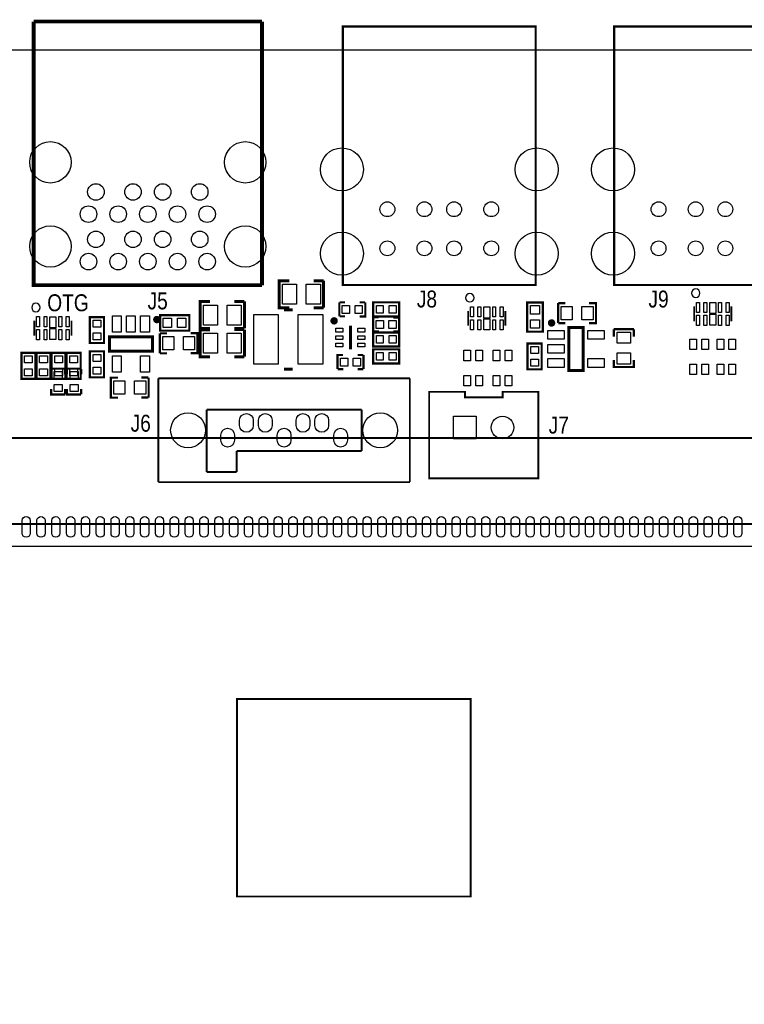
# Model space of a CAD drawing. Extents: x 0 to 360, y -1 to 107.
# Tile 5 of 15: x 42 to 91, y 38 to 104. Entities that reach past the tile are written whole.
import ezdxf
from ezdxf.enums import TextEntityAlignment as Align

# ---------------------------------------------------------------- set-up
doc = ezdxf.new("R2010")
doc.units = 0
doc.header["$MEASUREMENT"] = 0
for name, color, linetype in [('BG_OUTLINE', 6, 'CONTINUOUS'), ('BG_SILKSCREEN_TOP', 7, 'CONTINUOUS'), ('PG_SILKSCREEN_TOP', 7, 'CONTINUOUS'), ('PIN_TOP', 3, 'CONTINUOUS')]:
    doc.layers.add(name, color=color, linetype=linetype)

msp = doc.modelspace()

# ---------------------------------------------------------------- linework, layer by layer
at = {"layer": 'BG_OUTLINE'}
msp.add_lwpolyline([(0, 1.27), (0, 100.838, -0.4142140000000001), (1.27, 102.108), (143.8148, 102.108, -0.4142140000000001), (145.0848, 100.838), (145.0848, 1.27, -0.4142140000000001), (143.8148, 0), (99.822, 0), (99.822, 1.2192), (96.46920000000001, 1.2192), (96.46920000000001, 0), (1.27, 0, -0.4142140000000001), (0, 1.27)], format="xyb", dxfattribs=at)
at = {"layer": 'BG_OUTLINE', "const_width": 0.127}
msp.add_lwpolyline([(56.6166, 44.958), (72.3646, 44.958), (72.3646, 58.29299999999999), (56.6166, 58.29299999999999), (56.6166, 44.958)], dxfattribs=at)
at = {"layer": 'BG_SILKSCREEN_TOP', "const_width": 0.127}
msp.add_lwpolyline([(29.5656, 17.526), (102.108, 17.526), (102.108, 75.8952), (29.5656, 75.8952), (29.5656, 17.526)], dxfattribs=at)
at = {"layer": 'PG_SILKSCREEN_TOP'}
for points, const_width in [([(42.89679, 86.50579599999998), (42.89679, 104.005888)], 0.249936), ([(58.29681, 104.005888), (42.89679, 104.005888)], 0.249936), ([(58.29681, 104.005888), (58.29681, 86.20582199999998)], 0.249936), ([(76.75626, 86.22538), (63.75654, 86.22538), (63.75654, 103.67518), (76.75626, 103.67518), (76.75626, 86.22538)], 0.14986), ([(95.04426, 86.22538), (82.04454, 86.22538), (82.04454, 103.67518), (95.04426, 103.67518), (95.04426, 86.22538)], 0.14986), ([(58.29681, 86.20582199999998), (42.89679, 86.20582199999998), (42.89679, 86.50579599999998)], 0.249936), ([(60.135008, 86.51239999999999), (59.460003, 86.51239999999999), (59.460003, 84.6836), (60.135008, 84.6836)], 0.2), ([(62.446891, 86.516693), (61.77191099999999, 86.516693)], 0.2), ([(62.446891, 84.687893), (62.446891, 86.516693)], 0.2), ([(54.80100799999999, 85.1154), (54.12600300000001, 85.1154), (54.12600300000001, 83.2866), (54.80100799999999, 83.2866)], 0.2), ([(57.11289100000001, 85.119693), (56.437911, 85.119693)], 0.2), ([(57.11289100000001, 83.29089300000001), (57.11289100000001, 85.119693)], 0.2), ([(63.51399499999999, 85.057005), (63.51399499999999, 84.10699499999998)], 0.150012), ([(63.90289499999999, 85.05860600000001), (63.527889, 85.05860600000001)], 0.150012), ([(65.252905, 85.05860600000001), (64.877899, 85.05860600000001)], 0.150012), ([(65.26400500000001, 85.057005), (65.26400500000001, 84.10699499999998), (64.88899899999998, 84.10699499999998)], 0.150012), ([(65.875002, 85.057005), (67.550005, 85.057005), (67.550005, 84.10699499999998), (65.799995, 84.10699499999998), (65.799995, 85.057005), (65.875002, 85.057005)], 0.150012), ([(77.232993, 84.99899199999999), (77.232993, 83.07400200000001), (76.18300699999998, 83.07400200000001), (76.18300699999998, 85.04900400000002), (77.232993, 85.04900400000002), (77.232993, 84.99899199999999)], 0.150012), ([(78.277796, 83.65299499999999), (78.277796, 85.00300499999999)], 0.150012), ([(78.767788, 84.99830600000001), (78.292808, 84.99830600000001)], 0.150012), ([(80.35279799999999, 83.65299499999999), (80.827804, 83.65299499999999), (80.827804, 85.00300499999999), (80.35279799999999, 85.00300499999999)], 0.150012), ([(60.370999, 84.54999599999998), (59.771001, 84.54999599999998)], 0.2), ([(61.77191099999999, 84.687893), (62.446891, 84.687893)], 0.2), ([(72.206891, 84.472501), (72.206891, 83.472503)], 0.127), ([(74.706709, 84.472501), (74.706709, 83.472503)], 0.127), ([(87.446891, 84.777301), (87.446891, 83.777303)], 0.127), ([(89.946709, 84.777301), (89.946709, 83.777303)], 0.127), ([(42.94609099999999, 83.812101), (42.94609099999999, 82.81210300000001)], 0.127), ([(45.445909, 83.812101), (45.445909, 82.81210300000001)], 0.127), ([(47.64280499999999, 83.984998), (47.64280499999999, 82.30999500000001), (46.692795, 82.30999500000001), (46.692795, 84.060005), (47.64280499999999, 84.060005), (47.64280499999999, 83.984998)], 0.150012), ([(51.475208, 84.192593), (53.400198, 84.192593), (53.400198, 83.142607), (51.42519599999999, 83.142607), (51.42519599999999, 84.192593), (51.475208, 84.192593)], 0.150012), ([(63.90289499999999, 84.108595), (63.527889, 84.108595)], 0.150012), ([(65.799995, 83.090995), (65.799995, 84.041005), (66.175001, 84.041005)], 0.150012), ([(67.161105, 84.039405), (67.536111, 84.039405)], 0.150012), ([(67.550005, 83.090995), (67.550005, 84.041005)], 0.150012), ([(54.80100799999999, 83.2104), (54.12600300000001, 83.2104), (54.12600300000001, 81.3816), (54.80100799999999, 81.3816)], 0.2), ([(56.437911, 83.29089300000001), (57.11289100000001, 83.29089300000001)], 0.2), ([(57.11289100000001, 83.21469300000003), (56.437911, 83.21469300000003)], 0.2), ([(57.11289100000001, 81.38589300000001), (57.11289100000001, 83.21469300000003)], 0.2), ([(64.262, 81.877002), (64.262, 83.476998)], 0.2), ([(67.47499799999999, 82.074995), (65.799995, 82.074995), (65.799995, 83.025005), (67.550005, 83.025005), (67.550005, 82.074995), (67.47499799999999, 82.074995)], 0.150012), ([(65.811095, 83.08939399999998), (66.18610100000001, 83.08939399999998)], 0.150012), ([(67.161105, 83.08939399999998), (67.536111, 83.08939399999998)], 0.150012), ([(78.292808, 83.648296), (78.767788, 83.648296)], 0.150012), ([(79.001595, 80.46499), (79.001595, 83.36501), (79.951605, 83.36501), (79.951605, 80.46499), (79.001595, 80.46499)], 0.2), ([(82.022696, 83.22579199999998), (82.022696, 82.750812)], 0.150012), ([(82.02739499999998, 83.24080399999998), (83.377405, 83.24080399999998)], 0.150012), ([(83.37270600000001, 82.750812), (83.37270600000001, 83.22579199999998)], 0.150012), ([(48.00379, 82.720205), (50.90381, 82.720205), (50.90381, 81.770195), (48.00379, 81.770195), (48.00379, 82.720205)], 0.2), ([(51.404596, 81.620995), (51.404596, 82.971005)], 0.150012), ([(51.894588, 82.966306), (51.419608, 82.966306)], 0.150012), ([(53.47959799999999, 81.620995), (53.95460400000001, 81.620995), (53.95460400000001, 82.971005), (53.47959799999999, 82.971005)], 0.150012), ([(46.692795, 80.073602), (46.692795, 81.74860499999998), (47.64280499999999, 81.74860499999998), (47.64280499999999, 79.998595), (46.692795, 79.998595), (46.692795, 80.073602)], 0.150012), ([(67.47499799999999, 80.931995), (65.799995, 80.931995), (65.799995, 81.882005), (67.550005, 81.882005), (67.550005, 80.931995), (67.47499799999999, 80.931995)], 0.150012), ([(76.207595, 80.60700200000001), (76.207595, 82.28200499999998), (77.157605, 82.28200499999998), (77.157605, 80.531995), (76.207595, 80.531995), (76.207595, 80.60700200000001)], 0.150012), ([(42.069995, 79.972002), (42.069995, 81.647005), (43.020005, 81.647005), (43.020005, 79.89699499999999), (42.069995, 79.89699499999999), (42.069995, 79.972002)], 0.150012), ([(43.085995, 79.972002), (43.085995, 81.647005), (44.03600499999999, 81.647005), (44.03600499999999, 79.89699499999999), (43.085995, 79.89699499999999), (43.085995, 79.972002)], 0.150012), ([(44.101995, 79.972002), (44.101995, 81.647005), (45.05200499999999, 81.647005), (45.05200499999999, 79.89699499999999), (44.101995, 79.89699499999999), (44.101995, 79.972002)], 0.150012), ([(45.117995, 79.972002), (45.117995, 81.647005), (46.068005, 81.647005), (46.068005, 79.89699499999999), (45.117995, 79.89699499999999), (45.117995, 79.972002)], 0.150012), ([(51.419608, 81.61629599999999), (51.894588, 81.61629599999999)], 0.150012), ([(56.437911, 81.38589300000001), (57.11289100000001, 81.38589300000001)], 0.2), ([(63.386995, 80.550995), (63.386995, 81.501005), (63.762001, 81.501005)], 0.150012), ([(64.74810500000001, 81.49940500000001), (65.123111, 81.49940500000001)], 0.150012), ([(65.137005, 80.550995), (65.137005, 81.501005)], 0.150012), ([(82.02739499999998, 81.16580199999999), (82.02739499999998, 80.690796), (83.377405, 80.690796), (83.377405, 81.16580199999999)], 0.150012), ([(45.026605, 80.580205), (44.076595, 80.580205)], 0.150012), ([(44.078195, 80.19130500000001), (44.078195, 80.566311)], 0.150012), ([(45.02820599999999, 80.19130500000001), (45.02820599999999, 80.566311)], 0.150012), ([(46.093405, 80.580205), (45.143395, 80.580205)], 0.150012), ([(45.144995, 80.19130500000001), (45.144995, 80.566311)], 0.150012), ([(46.09500599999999, 80.19130500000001), (46.09500599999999, 80.566311)], 0.150012), ([(60.370999, 80.550004), (59.771001, 80.550004)], 0.2), ([(63.398095, 80.549394), (63.773101, 80.549394)], 0.150012), ([(64.74810500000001, 80.549394), (65.123111, 80.549394)], 0.150012), ([(48.577602, 79.973805), (48.10259600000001, 79.973805), (48.10259600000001, 78.623795), (48.577602, 78.623795)], 0.150012), ([(50.63759199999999, 79.978504), (50.162612, 79.978504)], 0.150012), ([(50.65260399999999, 79.973805), (50.65260399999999, 78.623795)], 0.150012), ([(51.311556, 72.920606), (51.311556, 79.92059199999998)], 0.127), ([(51.311556, 79.92059199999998), (68.271644, 79.92059199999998)], 0.127), ([(68.271644, 79.92059199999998), (68.271644, 72.920606)], 0.127), ([(45.026605, 78.83019499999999), (44.076595, 78.83019499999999), (44.076595, 79.205201)], 0.150012), ([(45.02820599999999, 78.841295), (45.02820599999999, 79.216301)], 0.150012), ([(46.093405, 78.83019499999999), (45.143395, 78.83019499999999), (45.143395, 79.205201)], 0.150012), ([(46.09500599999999, 78.841295), (46.09500599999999, 79.216301)], 0.150012), ([(76.9366, 79.0194), (76.9366, 73.1774), (69.5706, 73.1774), (69.5706, 79.0194), (71.9836, 79.0194), (71.9836, 78.6384), (74.5236, 78.6384), (74.5236, 79.0194), (76.9366, 79.0194)], 0.127), ([(50.162612, 78.62849399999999), (50.63759199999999, 78.62849399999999)], 0.150012), ([(54.562248, 73.601326), (54.562248, 77.817726)], 0.127), ([(54.562248, 77.817726), (65.027048, 77.817726)], 0.127), ([(65.027048, 77.817726), (65.027048, 75.023726)], 0.127), ([(65.027048, 75.023726), (56.594248, 75.023726)], 0.127), ([(56.594248, 75.023726), (56.594248, 73.601326)], 0.127), ([(56.594248, 73.601326), (54.562248, 73.601326)], 0.127), ([(68.271644, 72.920606), (51.311556, 72.920606)], 0.127), ([(35.40760000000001, 23.368), (96.3676, 23.368), (96.3676, 70.104), (35.40760000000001, 70.104), (35.40760000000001, 23.368)], 0.127)]:
    msp.add_lwpolyline(points, dxfattribs=dict(at, const_width=const_width))
for points in [[(87.837797, 85.6742, 1), (87.269803, 85.6742, 1)], [(72.597797, 85.36939999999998, 1), (72.029803, 85.36939999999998, 1)], [(43.33699699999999, 84.709, 1), (42.769003, 84.709, 1)]]:
    msp.add_lwpolyline(points, format="xyb", close=True, dxfattribs=at)
at = {"layer": 'PG_SILKSCREEN_TOP', "const_width": 0.250012}
for points in [[(51.328803, 83.895209, 1.000026), (51.07879, 83.895184, 0.999974), (51.328803, 83.895209)], [(63.286996, 83.806995, 1.000037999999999), (63.03700899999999, 83.806995, 0.9999620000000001), (63.286996, 83.806995)], [(77.95160899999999, 83.665009, 1.000028), (77.70159699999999, 83.66498399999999, 0.9999719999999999), (77.95160899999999, 83.665009)]]:
    msp.add_lwpolyline(points, format="xyb", dxfattribs=at)
at = {"layer": 'PG_SILKSCREEN_TOP'}
for points in [[(36.8046, 68.58), (36.8046, 24.892), (94.8436, 24.892), (94.8436, 68.58)], [(72.3646, 44.958), (56.6166, 44.958), (56.6166, 58.29299999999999), (72.3646, 58.29299999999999)]]:
    msp.add_lwpolyline(points, close=True, dxfattribs=at)
at = {"layer": 'PIN_TOP'}
for points in [[(60.63500699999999, 84.92299499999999), (59.684996, 84.92299499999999), (59.684996, 86.273005), (60.63500699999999, 86.273005)], [(62.235004, 84.92299499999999), (61.28499300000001, 84.92299499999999), (61.28499300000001, 86.273005), (62.235004, 86.273005)], [(87.596802, 84.374584), (87.596802, 85.054592), (87.79680199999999, 85.054592), (87.79680199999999, 84.374584)], [(88.09690299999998, 84.374584), (88.09690299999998, 85.054592), (88.29690199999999, 85.054592), (88.29690199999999, 84.374584)], [(89.096698, 84.374584), (89.096698, 85.054592), (89.296697, 85.054592), (89.296697, 84.374584)], [(89.59679799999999, 84.374584), (89.59679799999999, 85.054592), (89.796798, 85.054592), (89.796798, 84.374584)], [(55.30100699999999, 83.525995), (54.350996, 83.525995), (54.350996, 84.876005), (55.30100699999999, 84.876005)], [(56.901004, 83.525995), (55.95099300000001, 83.525995), (55.95099300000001, 84.876005), (56.901004, 84.876005)], [(63.71400799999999, 84.85200199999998), (64.203999, 84.85200199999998), (64.203999, 84.31199799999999), (63.71400799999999, 84.31199799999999)], [(64.574001, 84.85200199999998), (65.063992, 84.85200199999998), (65.063992, 84.31199799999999), (64.574001, 84.31199799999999)], [(66.480004, 84.32200599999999), (66.01000299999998, 84.32200599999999), (66.01000299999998, 84.84199399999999), (66.480004, 84.84199399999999)], [(67.339997, 84.32200599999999), (66.869996, 84.32200599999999), (66.869996, 84.84199399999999), (67.339997, 84.84199399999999)], [(72.356802, 84.06978399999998), (72.356802, 84.74979199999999), (72.556802, 84.74979199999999), (72.556802, 84.06978399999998)], [(72.856903, 84.06978399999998), (72.856903, 84.74979199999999), (73.056902, 84.74979199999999), (73.056902, 84.06978399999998)], [(73.2568, 83.992593), (73.2568, 84.742604), (73.6568, 84.742604), (73.6568, 83.992593)], [(73.856698, 84.06978399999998), (73.856698, 84.74979199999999), (74.056697, 84.74979199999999), (74.056697, 84.06978399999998)], [(74.35679799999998, 84.06978399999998), (74.35679799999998, 84.74979199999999), (74.556798, 84.74979199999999), (74.556798, 84.06978399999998)], [(76.39799299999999, 84.268996), (76.39799299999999, 84.838997), (77.01798199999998, 84.838997), (77.01798199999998, 84.268996)], [(78.47779599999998, 84.777999), (79.227807, 84.777999), (79.227807, 83.87800099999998), (78.47779599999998, 83.87800099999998)], [(79.87779300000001, 84.777999), (80.62780399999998, 84.777999), (80.62780399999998, 83.87800099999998), (79.87779300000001, 83.87800099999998)], [(88.4968, 84.29739299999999), (88.4968, 85.04740400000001), (88.8968, 85.04740400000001), (88.8968, 84.29739299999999)], [(43.096002, 83.409384), (43.096002, 84.089392), (43.296002, 84.089392), (43.296002, 83.409384)], [(43.59610299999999, 83.409384), (43.59610299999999, 84.089392), (43.79610200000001, 84.089392), (43.79610200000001, 83.409384)], [(43.996, 83.332193), (43.996, 84.082204), (44.396, 84.082204), (44.396, 83.332193)], [(44.59589799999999, 83.409384), (44.59589799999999, 84.089392), (44.795897, 84.089392), (44.795897, 83.409384)], [(45.095998, 83.409384), (45.095998, 84.089392), (45.29599799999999, 84.089392), (45.29599799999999, 83.409384)], [(46.907806, 83.37999599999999), (46.907806, 83.84999699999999), (47.42779399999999, 83.84999699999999), (47.42779399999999, 83.37999599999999)], [(48.20379, 84.145209), (48.803789, 84.145209), (48.803789, 83.045211), (48.20379, 83.045211)], [(49.153801, 84.145209), (49.753799, 84.145209), (49.753799, 83.045211), (49.153801, 83.045211)], [(50.103811, 84.145209), (50.70381, 84.145209), (50.70381, 83.045211), (50.103811, 83.045211)], [(52.205192, 83.357606), (51.63519, 83.357606), (51.63519, 83.977594), (52.205192, 83.977594)], [(53.16520999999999, 83.357606), (52.59520799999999, 83.357606), (52.59520799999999, 83.977594), (53.16520999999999, 83.977594)], [(57.745998, 84.22500300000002), (59.396008, 84.22500300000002), (59.396008, 80.874997), (57.745998, 80.874997)], [(60.745992, 84.22500300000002), (62.396002, 84.22500300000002), (62.396002, 80.874997), (60.745992, 80.874997)], [(66.48999899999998, 83.295998), (66.000008, 83.295998), (66.000008, 83.83600200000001), (66.48999899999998, 83.83600200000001)], [(67.349992, 83.295998), (66.860001, 83.295998), (66.860001, 83.83600200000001), (67.349992, 83.83600200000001)], [(72.356802, 83.195008), (72.356802, 83.875016), (72.556802, 83.875016), (72.556802, 83.195008)], [(72.856903, 83.195008), (72.856903, 83.875016), (73.056902, 83.875016), (73.056902, 83.195008)], [(73.2568, 83.20219599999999), (73.2568, 83.95220700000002), (73.6568, 83.95220700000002), (73.6568, 83.20219599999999)], [(73.856698, 83.195008), (73.856698, 83.875016), (74.056697, 83.875016), (74.056697, 83.195008)], [(74.35679799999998, 83.195008), (74.35679799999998, 83.875016), (74.556798, 83.875016), (74.556798, 83.195008)], [(76.39799299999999, 83.30897699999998), (76.39799299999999, 83.878979), (77.01798199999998, 83.878979), (77.01798199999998, 83.30897699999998)], [(87.596802, 83.499808), (87.596802, 84.179816), (87.79680199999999, 84.179816), (87.79680199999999, 83.499808)], [(88.09690299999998, 83.499808), (88.09690299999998, 84.179816), (88.29690199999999, 84.179816), (88.29690199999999, 83.499808)], [(88.4968, 83.506996), (88.4968, 84.257007), (88.8968, 84.257007), (88.8968, 83.506996)], [(89.096698, 83.499808), (89.096698, 84.179816), (89.296697, 84.179816), (89.296697, 83.499808)], [(89.59679799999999, 83.499808), (89.59679799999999, 84.179816), (89.796798, 84.179816), (89.796798, 83.499808)], [(43.096002, 82.53460799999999), (43.096002, 83.214616), (43.296002, 83.214616), (43.296002, 82.53460799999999)], [(43.59610299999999, 82.53460799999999), (43.59610299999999, 83.214616), (43.79610200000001, 83.214616), (43.79610200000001, 82.53460799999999)], [(43.996, 82.54179599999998), (43.996, 83.291807), (44.396, 83.291807), (44.396, 82.54179599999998)], [(44.59589799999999, 82.53460799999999), (44.59589799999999, 83.214616), (44.795897, 83.214616), (44.795897, 82.53460799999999)], [(45.095998, 82.53460799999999), (45.095998, 83.214616), (45.29599799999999, 83.214616), (45.29599799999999, 82.53460799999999)], [(63.286996, 83.047002), (63.286996, 83.306996), (63.756997, 83.306996), (63.756997, 83.047002)], [(64.767003, 83.047002), (64.767003, 83.306996), (65.237004, 83.306996), (65.237004, 83.047002)], [(77.576578, 82.56501099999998), (77.576578, 83.16501), (78.676576, 83.16501), (78.676576, 82.56501099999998)], [(80.276598, 82.56501099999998), (80.276598, 83.16501), (81.37659599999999, 83.16501), (81.37659599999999, 82.56501099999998)], [(46.907806, 82.520003), (46.907806, 82.990004), (47.42779399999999, 82.990004), (47.42779399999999, 82.520003)], [(51.604596, 82.745999), (52.354607, 82.745999), (52.354607, 81.846001), (51.604596, 81.846001)], [(53.004593, 82.745999), (53.754604, 82.745999), (53.754604, 81.846001), (53.004593, 81.846001)], [(55.30100699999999, 81.620995), (54.350996, 81.620995), (54.350996, 82.971005), (55.30100699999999, 82.971005)], [(56.901004, 81.620995), (55.95099300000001, 81.620995), (55.95099300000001, 82.971005), (56.901004, 82.971005)], [(63.286996, 82.547003), (63.286996, 82.806997), (63.756997, 82.806997), (63.756997, 82.547003)], [(64.767003, 82.547003), (64.767003, 82.806997), (65.237004, 82.806997), (65.237004, 82.547003)], [(66.01000299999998, 82.80999399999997), (66.480004, 82.80999399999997), (66.480004, 82.290006), (66.01000299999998, 82.290006)], [(66.869996, 82.80999399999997), (67.339997, 82.80999399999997), (67.339997, 82.290006), (66.869996, 82.290006)], [(83.15239899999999, 83.04080400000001), (83.15239899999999, 82.290793), (82.252401, 82.290793), (82.252401, 83.04080400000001)], [(87.607407, 81.881612), (87.157395, 81.881612), (87.157395, 82.58160999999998), (87.607407, 82.58160999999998)], [(88.407405, 81.881612), (87.95739300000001, 81.881612), (87.95739300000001, 82.58160999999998), (88.407405, 82.58160999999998)], [(89.436207, 81.881612), (88.986195, 81.881612), (88.986195, 82.58160999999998), (89.436207, 82.58160999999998)], [(90.23620499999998, 81.881612), (89.78619300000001, 81.881612), (89.78619300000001, 82.58160999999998), (90.23620499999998, 82.58160999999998)], [(63.286996, 82.047004), (63.286996, 82.306998), (63.756997, 82.306998), (63.756997, 82.047004)], [(64.767003, 82.047004), (64.767003, 82.306998), (65.237004, 82.306998), (65.237004, 82.047004)], [(72.367407, 81.119612), (71.917395, 81.119612), (71.917395, 81.81960999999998), (72.367407, 81.81960999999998)], [(73.167405, 81.119612), (72.717393, 81.119612), (72.717393, 81.81960999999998), (73.167405, 81.81960999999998)], [(74.348607, 81.119612), (73.898595, 81.119612), (73.898595, 81.81960999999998), (74.348607, 81.81960999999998)], [(75.148605, 81.119612), (74.698593, 81.119612), (74.698593, 81.81960999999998), (75.148605, 81.81960999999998)], [(76.94259399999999, 82.071997), (76.94259399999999, 81.601996), (76.422606, 81.601996), (76.422606, 82.071997)], [(77.576578, 81.615001), (77.576578, 82.214999), (78.676576, 82.214999), (78.676576, 81.615001)], [(42.804994, 81.43699699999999), (42.804994, 80.966996), (42.285006, 80.966996), (42.285006, 81.43699699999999)], [(43.820994, 81.43699699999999), (43.820994, 80.966996), (43.301006, 80.966996), (43.301006, 81.43699699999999)], [(44.83699399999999, 81.43699699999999), (44.83699399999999, 80.966996), (44.317006, 80.966996), (44.317006, 81.43699699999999)], [(45.852994, 81.43699699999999), (45.852994, 80.966996), (45.33300599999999, 80.966996), (45.33300599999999, 81.43699699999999)], [(47.42779399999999, 81.538597), (47.42779399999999, 81.06859599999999), (46.907806, 81.06859599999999), (46.907806, 81.538597)], [(48.20379, 81.44518899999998), (48.803789, 81.44518899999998), (48.803789, 80.345191), (48.20379, 80.345191)], [(50.103811, 81.44518899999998), (50.70381, 81.44518899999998), (50.70381, 80.345191), (50.103811, 80.345191)], [(64.076999, 80.75599799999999), (63.587008, 80.75599799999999), (63.587008, 81.296002), (64.076999, 81.296002)], [(64.936992, 80.75599799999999), (64.447001, 80.75599799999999), (64.447001, 81.296002), (64.936992, 81.296002)], [(66.01000299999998, 81.66699399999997), (66.480004, 81.66699399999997), (66.480004, 81.147006), (66.01000299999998, 81.147006)], [(66.869996, 81.66699399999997), (67.339997, 81.66699399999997), (67.339997, 81.147006), (66.869996, 81.147006)], [(76.94259399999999, 81.21200400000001), (76.94259399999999, 80.742003), (76.422606, 80.742003), (76.422606, 81.21200400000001)], [(77.576578, 80.66499), (77.576578, 81.26498899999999), (78.676576, 81.26498899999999), (78.676576, 80.66499)], [(80.276598, 80.66499), (80.276598, 81.26498899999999), (81.37659599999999, 81.26498899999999), (81.37659599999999, 80.66499)], [(83.15239899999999, 81.640807), (83.15239899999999, 80.890796), (82.252401, 80.890796), (82.252401, 81.640807)], [(42.804994, 80.57700399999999), (42.804994, 80.107003), (42.285006, 80.107003), (42.285006, 80.57700399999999)], [(43.820994, 80.57700399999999), (43.820994, 80.107003), (43.301006, 80.107003), (43.301006, 80.57700399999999)], [(44.83699399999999, 80.57700399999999), (44.83699399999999, 80.107003), (44.317006, 80.107003), (44.317006, 80.57700399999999)], [(45.852994, 80.57700399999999), (45.852994, 80.107003), (45.33300599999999, 80.107003), (45.33300599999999, 80.57700399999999)], [(47.42779399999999, 80.678604), (47.42779399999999, 80.208603), (46.907806, 80.208603), (46.907806, 80.678604)], [(87.607407, 80.18159), (87.157395, 80.18159), (87.157395, 80.881588), (87.607407, 80.881588)], [(88.407405, 80.18159), (87.95739300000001, 80.18159), (87.95739300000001, 80.881588), (88.407405, 80.881588)], [(89.436207, 80.18159), (88.986195, 80.18159), (88.986195, 80.881588), (89.436207, 80.881588)], [(90.23620499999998, 80.18159), (89.78619300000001, 80.18159), (89.78619300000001, 80.881588), (90.23620499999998, 80.881588)], [(44.821602, 80.380192), (44.821602, 79.890201), (44.28159799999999, 79.890201), (44.28159799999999, 80.380192)], [(45.88840199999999, 80.380192), (45.88840199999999, 79.890201), (45.34839799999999, 79.890201), (45.34839799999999, 80.380192)], [(49.052607, 78.848801), (48.302596, 78.848801), (48.302596, 79.748799), (49.052607, 79.748799)], [(50.452604, 78.848801), (49.702593, 78.848801), (49.702593, 79.748799), (50.452604, 79.748799)], [(72.367407, 79.41959), (71.917395, 79.41959), (71.917395, 80.119588), (72.367407, 80.119588)], [(73.167405, 79.41959), (72.717393, 79.41959), (72.717393, 80.119588), (73.167405, 80.119588)], [(74.348607, 79.41959), (73.898595, 79.41959), (73.898595, 80.119588), (74.348607, 80.119588)], [(75.148605, 79.41959), (74.698593, 79.41959), (74.698593, 80.119588), (75.148605, 80.119588)], [(44.821602, 79.520199), (44.821602, 79.030208), (44.28159799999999, 79.030208), (44.28159799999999, 79.520199)], [(45.88840199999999, 79.520199), (45.88840199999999, 79.030208), (45.34839799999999, 79.030208), (45.34839799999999, 79.520199)], [(72.7456, 77.3684), (72.7456, 75.8444), (71.2216, 75.8444), (71.2216, 77.3684)]]:
    msp.add_lwpolyline(points, close=True, dxfattribs=at)
for points in [[(57.71159399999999, 77.095604), (57.71159399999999, 76.745592, -1), (56.79160600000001, 76.745592), (56.79160600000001, 77.095604, -1)], [(58.98159399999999, 77.095604), (58.98159399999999, 76.745592, -1), (58.06160600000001, 76.745592), (58.06160600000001, 77.095604, -1)], [(61.52159399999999, 77.095604), (61.52159399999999, 76.745592, -1), (60.601606, 76.745592), (60.601606, 77.095604, -1)], [(62.791594, 77.095604), (62.791594, 76.745592, -1), (61.87160600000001, 76.745592), (61.87160600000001, 77.095604, -1)], [(56.44159399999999, 76.095606), (56.44159399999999, 75.745594, -1), (55.521606, 75.745594), (55.521606, 76.095606, -1)], [(60.25159399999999, 76.095606), (60.25159399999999, 75.745594, -1), (59.331606, 75.745594), (59.331606, 76.095606, -1)], [(64.06159399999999, 76.095606), (64.06159399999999, 75.745594, -1), (63.14160600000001, 75.745594), (63.14160600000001, 76.095606, -1)], [(42.113683, 69.479008), (42.113683, 70.32899300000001, -1), (42.663694, 70.32899300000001), (42.663694, 69.479008, -1)], [(43.113706, 69.479008), (43.113706, 70.32899300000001, -1), (43.66371799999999, 70.32899300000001), (43.66371799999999, 69.479008, -1)], [(44.113704, 69.479008), (44.113704, 70.32899300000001, -1), (44.663716, 70.32899300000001), (44.663716, 69.479008, -1)], [(45.113702, 69.479008), (45.113702, 70.32899300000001, -1), (45.663714, 70.32899300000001), (45.663714, 69.479008, -1)], [(46.11369999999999, 69.479008), (46.11369999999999, 70.32899300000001, -1), (46.66371199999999, 70.32899300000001), (46.66371199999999, 69.479008, -1)], [(47.11369799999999, 69.479008), (47.11369799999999, 70.32899300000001, -1), (47.66370999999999, 70.32899300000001), (47.66370999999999, 69.479008, -1)], [(48.113696, 69.479008), (48.113696, 70.32899300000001, -1), (48.663708, 70.32899300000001), (48.663708, 69.479008, -1)], [(49.113694, 69.479008), (49.113694, 70.32899300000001, -1), (49.663706, 70.32899300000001), (49.663706, 69.479008, -1)], [(50.113692, 69.479008), (50.113692, 70.32899300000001, -1), (50.663704, 70.32899300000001), (50.663704, 69.479008, -1)], [(51.11369, 69.479008), (51.11369, 70.32899300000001, -1), (51.663702, 70.32899300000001), (51.663702, 69.479008, -1)], [(52.113688, 69.479008), (52.113688, 70.32899300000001, -1), (52.6637, 70.32899300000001), (52.6637, 69.479008, -1)], [(53.113686, 69.479008), (53.113686, 70.32899300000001, -1), (53.663698, 70.32899300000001), (53.663698, 69.479008, -1)], [(54.113684, 69.479008), (54.113684, 70.32899300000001, -1), (54.663696, 70.32899300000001), (54.663696, 69.479008, -1)], [(55.11368199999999, 69.479008), (55.11368199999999, 70.32899300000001, -1), (55.66369399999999, 70.32899300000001), (55.66369399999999, 69.479008, -1)], [(56.113705, 69.479008), (56.113705, 70.32899300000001, -1), (56.663717, 70.32899300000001), (56.663717, 69.479008, -1)], [(57.113703, 69.479008), (57.113703, 70.32899300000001, -1), (57.663715, 70.32899300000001), (57.663715, 69.479008, -1)], [(58.113701, 69.479008), (58.113701, 70.32899300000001, -1), (58.663713, 70.32899300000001), (58.663713, 69.479008, -1)], [(59.113699, 69.479008), (59.113699, 70.32899300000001, -1), (59.66371099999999, 70.32899300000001), (59.66371099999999, 69.479008, -1)], [(60.11369699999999, 69.479008), (60.11369699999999, 70.32899300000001, -1), (60.66370899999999, 70.32899300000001), (60.66370899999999, 69.479008, -1)], [(61.11369499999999, 69.479008), (61.11369499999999, 70.32899300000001, -1), (61.66370699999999, 70.32899300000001), (61.66370699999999, 69.479008, -1)], [(62.11369300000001, 69.479008), (62.11369300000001, 70.32899300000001, -1), (62.663705, 70.32899300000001), (62.663705, 69.479008, -1)], [(63.113691, 69.479008), (63.113691, 70.32899300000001, -1), (63.663703, 70.32899300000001), (63.663703, 69.479008, -1)], [(64.11368900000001, 69.479008), (64.11368900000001, 70.32899300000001, -1), (64.663701, 70.32899300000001), (64.663701, 69.479008, -1)], [(65.113687, 69.479008), (65.113687, 70.32899300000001, -1), (65.663699, 70.32899300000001), (65.663699, 69.479008, -1)], [(66.113685, 69.479008), (66.113685, 70.32899300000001, -1), (66.663697, 70.32899300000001), (66.663697, 69.479008, -1)], [(67.113683, 69.479008), (67.113683, 70.32899300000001, -1), (67.66369499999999, 70.32899300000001), (67.66369499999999, 69.479008, -1)], [(68.11370699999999, 69.479008), (68.11370699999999, 70.32899300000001, -1), (68.663718, 70.32899300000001), (68.663718, 69.479008, -1)], [(69.11370500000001, 69.479008), (69.11370500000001, 70.32899300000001, -1), (69.66371600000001, 70.32899300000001), (69.66371600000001, 69.479008, -1)], [(70.113703, 69.479008), (70.113703, 70.32899300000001, -1), (70.663714, 70.32899300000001), (70.663714, 69.479008, -1)], [(71.113701, 69.479008), (71.113701, 70.32899300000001, -1), (71.663712, 70.32899300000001), (71.663712, 69.479008, -1)], [(72.113699, 69.479008), (72.113699, 70.32899300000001, -1), (72.66371, 70.32899300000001), (72.66371, 69.479008, -1)], [(73.113697, 69.479008), (73.113697, 70.32899300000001, -1), (73.663708, 70.32899300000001), (73.663708, 69.479008, -1)], [(74.11369499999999, 69.479008), (74.11369499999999, 70.32899300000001, -1), (74.663706, 70.32899300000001), (74.663706, 69.479008, -1)], [(75.11369300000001, 69.479008), (75.11369300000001, 70.32899300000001, -1), (75.66370400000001, 70.32899300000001), (75.66370400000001, 69.479008, -1)], [(76.113691, 69.479008), (76.113691, 70.32899300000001, -1), (76.663702, 70.32899300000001), (76.663702, 69.479008, -1)], [(77.113689, 69.479008), (77.113689, 70.32899300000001, -1), (77.6637, 70.32899300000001), (77.6637, 69.479008, -1)], [(78.113687, 69.479008), (78.113687, 70.32899300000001, -1), (78.663698, 70.32899300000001), (78.663698, 69.479008, -1)], [(79.113685, 69.479008), (79.113685, 70.32899300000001, -1), (79.663696, 70.32899300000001), (79.663696, 69.479008, -1)], [(80.113683, 69.479008), (80.113683, 70.32899300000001, -1), (80.66369399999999, 70.32899300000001), (80.66369399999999, 69.479008, -1)], [(81.113706, 69.479008), (81.113706, 70.32899300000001, -1), (81.663718, 70.32899300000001), (81.663718, 69.479008, -1)], [(82.11370399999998, 69.479008), (82.11370399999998, 70.32899300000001, -1), (82.66371600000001, 70.32899300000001), (82.66371600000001, 69.479008, -1)], [(83.113702, 69.479008), (83.113702, 70.32899300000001, -1), (83.663714, 70.32899300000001), (83.663714, 69.479008, -1)], [(84.1137, 69.479008), (84.1137, 70.32899300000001, -1), (84.663712, 70.32899300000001), (84.663712, 69.479008, -1)], [(85.113698, 69.479008), (85.113698, 70.32899300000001, -1), (85.66371, 70.32899300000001), (85.66371, 69.479008, -1)], [(86.11369599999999, 69.479008), (86.11369599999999, 70.32899300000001, -1), (86.66370800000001, 70.32899300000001), (86.66370800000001, 69.479008, -1)], [(87.113694, 69.479008), (87.113694, 70.32899300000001, -1), (87.663706, 70.32899300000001), (87.663706, 69.479008, -1)], [(88.11369199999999, 69.479008), (88.11369199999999, 70.32899300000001, -1), (88.663704, 70.32899300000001), (88.663704, 69.479008, -1)], [(89.11369, 69.479008), (89.11369, 70.32899300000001, -1), (89.663702, 70.32899300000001), (89.663702, 69.479008, -1)], [(90.113688, 69.479008), (90.113688, 70.32899300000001, -1), (90.6637, 70.32899300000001), (90.6637, 69.479008, -1)]]:
    msp.add_lwpolyline(points, format="xyb", close=True, dxfattribs=at)
for centre, radius in [((44.02683599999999, 94.50578), 1.397), ((57.166764, 94.50578), 1.397), ((63.68541999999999, 94.02318000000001), 1.450339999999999), ((76.82738, 94.02318000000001), 1.450339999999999), ((81.97341999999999, 94.02318000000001), 1.450339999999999), ((47.09667999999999, 92.505784), 0.5588), ((49.59680200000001, 92.505784), 0.5588), ((51.596798, 92.505784), 0.5588), ((54.09691999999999, 92.505784), 0.5588), ((66.75628, 91.3384), 0.50038), ((69.25564, 91.3384), 0.50038), ((71.25716, 91.3384), 0.50038), ((73.75652, 91.3384), 0.50038), ((85.04428, 91.3384), 0.50038), ((87.54364, 91.3384), 0.50038), ((89.54516, 91.3384), 0.50038), ((46.596808, 91.00565999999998), 0.5588), ((48.596804, 91.00565999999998), 0.5588), ((50.5968, 91.00565999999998), 0.5588), ((52.596796, 91.00565999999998), 0.5588), ((54.596792, 91.00565999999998), 0.5588), ((44.02683599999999, 88.82583199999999), 1.397), ((47.09667999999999, 89.305892), 0.5588), ((49.59680200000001, 89.305892), 0.5588), ((51.596798, 89.305892), 0.5588), ((54.09691999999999, 89.305892), 0.5588), ((57.166764, 88.82583199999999), 1.397), ((63.68541999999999, 88.34374), 1.450339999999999), ((76.82738, 88.34374), 1.450339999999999), ((81.97341999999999, 88.34374), 1.450339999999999), ((66.75628, 88.6968), 0.50038), ((69.25564, 88.6968), 0.50038), ((71.25716, 88.6968), 0.50038), ((73.75652, 88.6968), 0.50038), ((85.04428, 88.6968), 0.50038), ((87.54364, 88.6968), 0.50038), ((89.54516, 88.6968), 0.50038), ((46.596808, 87.805768), 0.5588), ((48.596804, 87.805768), 0.5588), ((50.5968, 87.805768), 0.5588), ((52.596796, 87.805768), 0.5588), ((54.596792, 87.805768), 0.5588), ((53.311552, 76.420726), 1.175004), ((66.271648, 76.420726), 1.175004), ((74.5236, 76.6064), 0.762)]:
    msp.add_circle(centre, radius, dxfattribs=at)

# ---------------------------------------------------------------- texts
at = {"layer": 'BG_SILKSCREEN_TOP', "width": 0.844444}
msp.add_text('OTG', height=1.143, dxfattribs=at).set_placement((46.609, 84.455), align=Align.RIGHT)
at = {"layer": 'PG_SILKSCREEN_TOP', "width": 0.844444}
for s, p in [('J5', (51.943, 84.582)), ('J8', (70.104, 84.709)), ('J9', (85.725, 84.709)), ('J6', (50.8, 76.32699999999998)), ('J7', (78.99399999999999, 76.2))]:
    msp.add_text(s, height=1.143, dxfattribs=at).set_placement(p, align=Align.RIGHT)

doc.saveas('drawing.dxf')
